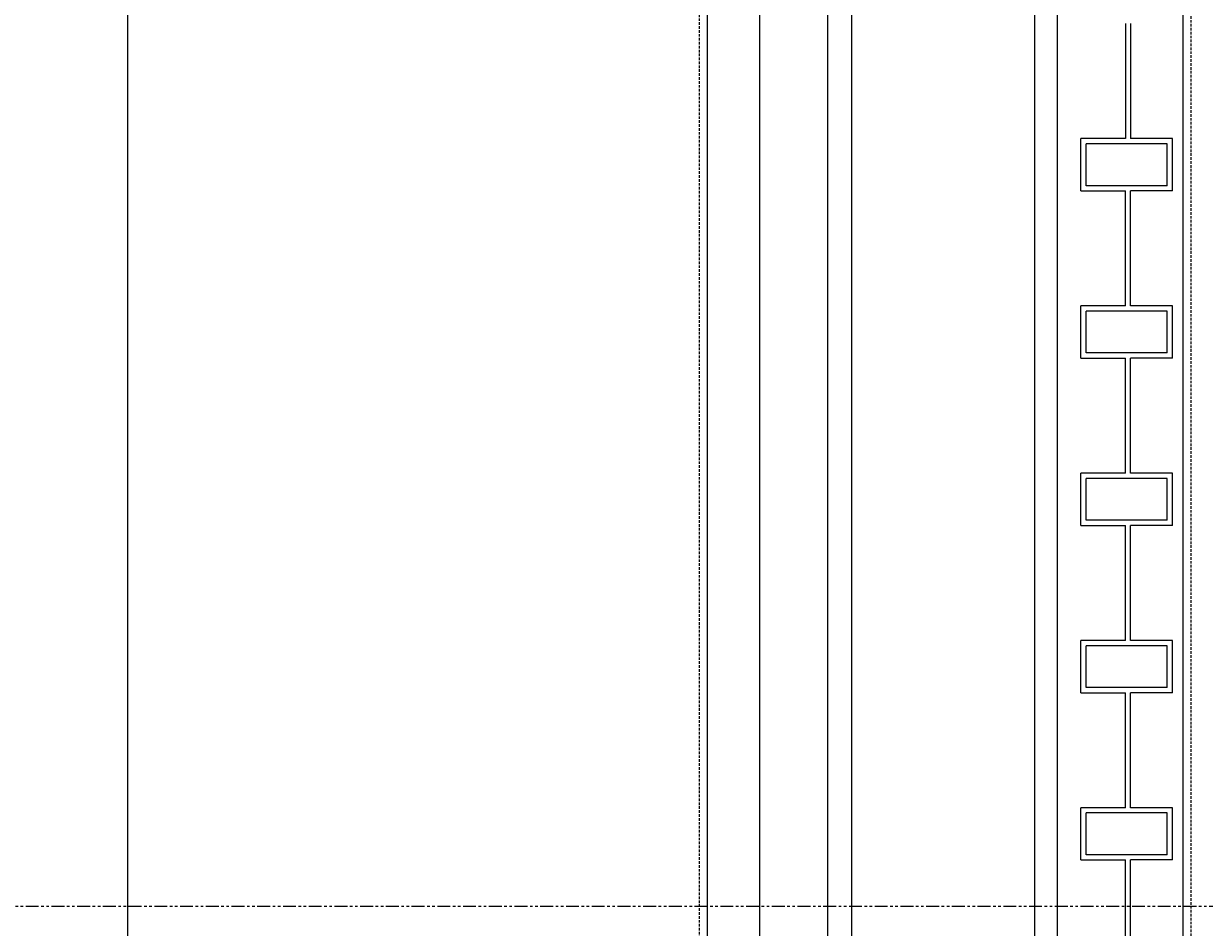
# Model space of a CAD drawing. Header units: millimetres. Extents: x -8117 to 700512, y -5118 to 30771.
# Tile 12 of 44: x 464 to 1898, y 10344 to 11442. Entities that reach past the tile are written whole.
import ezdxf

# ---------------------------------------------------------------- set-up
doc = ezdxf.new("R2010")
doc.units = ezdxf.units.MM
doc.linetypes.add('HIDDEN2', pattern=[0.1875, 0.125, -0.0625])
doc.linetypes.add('PHANTOM2', pattern=[1.25, 0.625, -0.125, 0.125, -0.125, 0.125, -0.125])
for name, color, linetype in [('S-ANNO-DIMS', 2, 'Continuous'), ('S-ANNO-SYMB_5', 3, 'Continuous'), ('S-FNDN-EDGE', 1, 'Continuous')]:
    doc.layers.add(name, color=color, linetype=linetype)
doc.layers.add('S-SDEL-HIDD', color=8, linetype='HIDDEN2', lineweight=9)
doc.layers.add('S-SDEL-LW18', color=190, linetype='Continuous', lineweight=18)
doc.styles.get("Standard").update_dxf_attribs({"font": 'romans.shx', "width": 0.8, "height": 3})
doc.dimstyles.new('Annotative', dxfattribs={"dimscale": 0, "dimtxt": 2.5, "dimasz": 2.5, "dimexe": 1.25, "dimexo": 0.625, "dimtad": 1, "dimdec": 0, "dimzin": 9, "dimdsep": 32, "dimtxsty": 'Standard', "dimcen": 2.5, "dimadec": 0, "dimazin": 0, "dimtfac": 1, "dimtdec": 0, "dimtmove": 1, "dimatfit": 3, "dimfxl": 1, "dimarcsym": 0})

# ---------------------------------------------------------------- blocks, each defined once
blk = doc.blocks.new('*D56')
at = {"layer": 'Defpoints', "color": 0, "transparency": 16777216}
for p in [(-3735.1, 15995.3), (1325.9, 15995.3), (3333.9, 7765.3)]:
    blk.add_point(p, dxfattribs=at)
at = {"layer": 'S-ANNO-DIMS', "color": 0, "lineweight": -2, "transparency": 16777216}
for p, q in [((1263.4, 15995.3), (-3860.1, 15995.3)), ((-3735.1, 8015.3), (-3735.1, 15745.3)), ((3271.4, 7765.3), (-3860.1, 7765.3))]:
    blk.add_line(p, q, dxfattribs=at)
at = {"layer": 'S-ANNO-DIMS', "color": 0, "transparency": 16777216}
for points in [[(-3776.8, 15745.3), (-3693.5, 15745.3), (-3735.1, 15995.3)], [(-3776.8, 8015.3), (-3693.5, 8015.3), (-3735.1, 7765.3)]]:
    blk.add_solid(points, dxfattribs=at)
at = {"layer": 'S-ANNO-DIMS', "color": 0, "transparency": 16777216, "insert": (-3947.6, 11880.3), "char_height": 300, "attachment_point": 5, "rotation": 90}
blk.add_mtext('8230', dxfattribs=at)
blk = doc.blocks.new('*D59')
at = {"layer": 'Defpoints', "color": 0, "transparency": 16777216}
for p in [(-4840.1, 28492.3), (589.9, 28492.3), (589.9, -3816.7)]:
    blk.add_point(p, dxfattribs=at)
at = {"layer": 'S-ANNO-DIMS', "color": 0, "lineweight": -2, "transparency": 16777216}
for p, q in [((527.4, 28492.3), (-4965.1, 28492.3)), ((-4840.1, -3566.7), (-4840.1, 28242.3)), ((527.4, -3816.7), (-4965.1, -3816.7))]:
    blk.add_line(p, q, dxfattribs=at)
at = {"layer": 'S-ANNO-DIMS', "color": 0, "transparency": 16777216}
for points in [[(-4881.8, 28242.3), (-4798.5, 28242.3), (-4840.1, 28492.3)], [(-4881.8, -3566.7), (-4798.5, -3566.7), (-4840.1, -3816.7)]]:
    blk.add_solid(points, dxfattribs=at)
at = {"layer": 'S-ANNO-DIMS', "color": 0, "transparency": 16777216, "insert": (-5052.6, 12337.8), "char_height": 300, "attachment_point": 5, "rotation": 90}
blk.add_mtext('32310', dxfattribs=at)

msp = doc.modelspace()

# ---------------------------------------------------------------- linework, layer by layer
at = {"layer": 'S-ANNO-SYMB_5', "linetype": 'PHANTOM2', "ltscale": 25}
msp.add_line((-252.3, 10369.8), (30113, 10369.8), dxfattribs=at)
at = {"layer": 'S-FNDN-EDGE'}
for p, q in [((1440.2, 23957.5), (1440.2, 8070.3)), ((589.9, 16910.3), (589.9, 6850.3)), ((1469.6, 15957.3), (1469.6, 8058.3)), ((1691.6, 15944.3), (1691.6, 8058.3)), ((1719.6, 8070.3), (1719.6, 15728.3))]:
    msp.add_line(p, q, dxfattribs=at)
at = {"layer": 'S-SDEL-HIDD', "ltscale": 25.4}
for p, q in [((1881.5, 15661.3), (1881.5, 8070.3)), ((1284.6, 15639.5), (1284.6, 8121.1))]:
    msp.add_line(p, q, dxfattribs=at)
at = {"layer": 'S-SDEL-LW18'}
for p, q in [((1872, 15690.3), (1872, 8070.3)), ((1294.1, 15651.2), (1294.1, 8109.4)), ((1802.1, 11442.1), (1802.1, 11302.4)), ((1808.5, 11442.1), (1808.5, 11302.4)), ((1802.1, 11302.4), (1748.2, 11302.4)), ((1748.2, 11238.9), (1748.2, 11302.4)), ((1859.3, 11302.4), (1808.5, 11302.4)), ((1859.3, 11238.9), (1859.3, 11302.4)), ((1852.9, 11296), (1754.5, 11296)), ((1754.5, 11245.2), (1754.5, 11296)), ((1852.9, 11245.2), (1852.9, 11296)), ((1852.9, 11245.2), (1754.5, 11245.2)), ((1748.2, 11238.9), (1802.1, 11238.9)), ((1802.1, 11099.2), (1802.1, 11238.9)), ((1859.3, 11238.9), (1808.5, 11238.9)), ((1808.5, 11099.2), (1808.5, 11238.9)), ((1802.1, 11099.2), (1748.2, 11099.2)), ((1748.2, 11035.7), (1748.2, 11099.2)), ((1852.9, 11092.8), (1754.5, 11092.8)), ((1754.5, 11042), (1754.5, 11092.8)), ((1859.3, 11099.2), (1808.5, 11099.2)), ((1852.9, 11042), (1852.9, 11092.8)), ((1859.3, 11035.7), (1859.3, 11099.2)), ((1748.2, 11035.7), (1802.1, 11035.7)), ((1852.9, 11042), (1754.5, 11042)), ((1802.1, 10896), (1802.1, 11035.7)), ((1859.3, 11035.7), (1808.5, 11035.7)), ((1808.5, 10896), (1808.5, 11035.7)), ((1802.1, 10896), (1748.2, 10896)), ((1748.2, 10832.5), (1748.2, 10896)), ((1852.9, 10889.6), (1754.5, 10889.6)), ((1754.5, 10838.8), (1754.5, 10889.6)), ((1859.3, 10896), (1808.5, 10896)), ((1852.9, 10838.8), (1852.9, 10889.6)), ((1859.3, 10832.5), (1859.3, 10896)), ((1748.2, 10832.5), (1802.1, 10832.5)), ((1852.9, 10838.8), (1754.5, 10838.8)), ((1802.1, 10692.8), (1802.1, 10832.5)), ((1859.3, 10832.5), (1808.5, 10832.5)), ((1808.5, 10692.8), (1808.5, 10832.5)), ((1802.1, 10692.8), (1748.2, 10692.8)), ((1748.2, 10629.3), (1748.2, 10692.8)), ((1852.9, 10686.4), (1754.5, 10686.4)), ((1754.5, 10635.6), (1754.5, 10686.4)), ((1859.3, 10692.8), (1808.5, 10692.8)), ((1852.9, 10635.6), (1852.9, 10686.4)), ((1859.3, 10629.3), (1859.3, 10692.8)), ((1748.2, 10629.3), (1802.1, 10629.3)), ((1852.9, 10635.6), (1754.5, 10635.6)), ((1802.1, 10489.6), (1802.1, 10629.3)), ((1859.3, 10629.3), (1808.5, 10629.3)), ((1808.5, 10489.6), (1808.5, 10629.3)), ((1802.1, 10489.6), (1748.2, 10489.6)), ((1748.2, 10426.1), (1748.2, 10489.6)), ((1859.3, 10489.6), (1808.5, 10489.6)), ((1859.3, 10426.1), (1859.3, 10489.6)), ((1852.9, 10483.2), (1754.5, 10483.2)), ((1754.5, 10432.4), (1754.5, 10483.2)), ((1852.9, 10432.4), (1852.9, 10483.2)), ((1852.9, 10432.4), (1754.5, 10432.4)), ((1748.2, 10426.1), (1802.1, 10426.1)), ((1802.1, 10286.4), (1802.1, 10426.1)), ((1859.3, 10426.1), (1808.5, 10426.1)), ((1808.5, 10286.4), (1808.5, 10426.1))]:
    msp.add_line(p, q, dxfattribs=at)
msp.add_lwpolyline([(1748.2, 15569.7), (1802.1, 15569.7), (1802.1, 15639.5), (1357.6, 15639.5), (1357.6, 8121.1)], dxfattribs=at)

# ---------------------------------------------------------------- dimensions: what is measured, and where the dimension line sits
at = {"layer": 'S-ANNO-DIMS'}
dim = msp.add_linear_dim(base=(-4840.1, 28492.3), p1=(589.9, -3816.7), p2=(589.9, 28492.3), angle=90, text='32310', dimstyle='Annotative', dxfattribs=at)
dim.commit()
dim.dimension.update_dxf_attribs({"geometry": '*D59', "text_midpoint": (-5052.6, 12337.8)})
dim = msp.add_linear_dim(base=(-3735.1, 15995.3), p1=(3333.9, 7765.3), p2=(1325.9, 15995.3), angle=90, dimstyle='Annotative', dxfattribs=at)
dim.commit()
dim.dimension.update_dxf_attribs({"geometry": '*D56', "text_midpoint": (-3947.6, 11880.3)})

doc.saveas('drawing.dxf')
